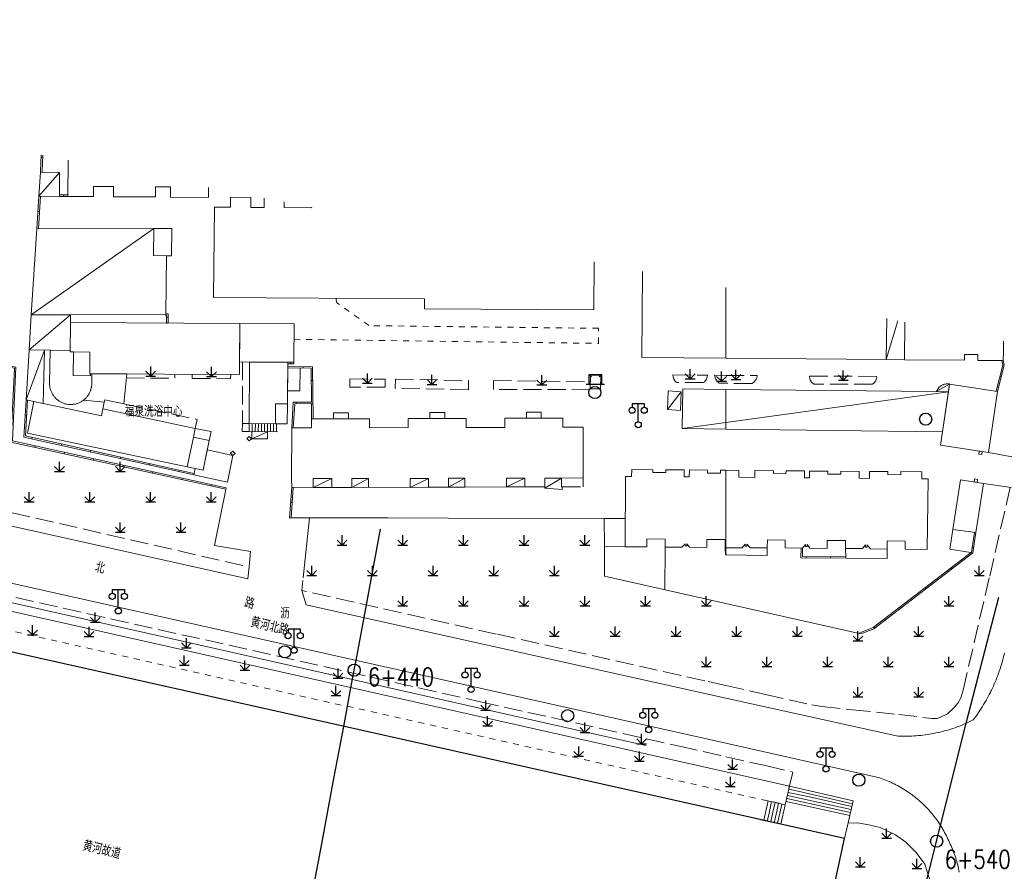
# Model space of a CAD drawing. Extents: x 39508475 to 39522402, y 3783947 to 3795549.
# Tile 128 of 256: x 39515384 to 39515546, y 3794091 to 3794232. Entities that reach past the tile are written whole.
import ezdxf
from ezdxf.enums import TextEntityAlignment as Align

# ---------------------------------------------------------------- set-up
doc = ezdxf.new("R2010")
doc.units = 0
doc.linetypes.add('X0', pattern=[4, 3, -1])
doc.linetypes.add('X6', pattern=[2, 1, -1])
doc.layers.get('0').update_dxf_attribs({"linetype": 'CONTINUOUS'})
for name, color, linetype in [('DLSS', 4, 'CONTINUOUS'), ('JCDL_DMX_F', 30, 'CONTINUOUS'), ('JCDL_JMDD_F', 231, 'CONTINUOUS'), ('JCDL_JMDX_F', 231, 'CONTINUOUS'), ('JCDL_JT_ZJ', 100, 'CONTINUOUS'), ('JCDL_JTD_F', 100, 'CONTINUOUS'), ('JMD', 6, 'CONTINUOUS'), ('SXSS', 5, 'CONTINUOUS'), ('ZBTZ', 3, 'CONTINUOUS'), ('断面线', 2, 'CONTINUOUS')]:
    doc.layers.add(name, color=color, linetype=linetype)
for name, color, linetype, lineweight in [('JCDL_JMDX', 1, 'CONTINUOUS', 0), ('JCDL_ZBX', 3, 'CONTINUOUS', 0), ('JCDL_ZBX_F', 7, 'CONTINUOUS', 0), ('TEXTL_ZJ', 7, 'CONTINUOUS', 0)]:
    doc.layers.add(name, color=color, linetype=linetype, lineweight=lineweight)
doc.styles.add('HZ', font='rs', dxfattribs={"width": 0.8, "bigfont": 'hztxt'})
doc.linetypes.add('10422', pattern='A,2,[150,AAA.SHX,S=1,R=0,X=0,Y=1],2,[177,AAA.SHX,S=1,R=0,X=0,Y=0.8],1e-09', length=4)
doc.linetypes.add('X19', pattern='A,4.5,[145,symbolx.shx,S=1,R=0,X=0,Y=1],4.5,-0.5,[146,symbolx.shx,S=1,R=0,X=0,Y=0],-0.5', length=10)
doc.linetypes.add('X35', pattern='A,2,[150,AAA.SHX,S=1,R=0,X=0,Y=1],2,[177,AAA.SHX,S=1,R=0,X=0,Y=0.8],1e-09', length=4)
doc.linetypes.add('X49', pattern='A,0,[5,symbolt.shx,S=1,R=0,X=0,Y=0],-10', length=10)
doc.linetypes.add('X67', pattern='A,1,[150,symbolx.shx,S=1,R=0,X=0,Y=1],2,[153,symbolx.shx,S=1,R=0,X=0,Y=0.8],2,[145,symbolx.shx,S=1,R=0,X=0,Y=0],0,[150,symbolx.shx,S=1,R=0,X=0,Y=1],2,[153,symbolx.shx,S=1,R=0,X=0,Y=0.8],2,[150,symbolx.shx,S=1,R=0,X=0,Y=1],0.5,-0.5,[146,symbolx.shx,S=1,R=0,X=0,Y=0],-0.5,0.5,[153,symbolx.shx,S=1,R=0,X=0,Y=0.8],1', length=12)

# ---------------------------------------------------------------- blocks, each defined once
blk = doc.blocks.new('5820000')
at = {"color": 0, "linetype": 'Continuous'}
blk.add_circle((0, 0), 1, dxfattribs=at)
blk = doc.blocks.new('9530003')
at = {"color": 0}
for p, q in [((-0.8, 0), (0.8, 0)), ((0, 0), (0, 1.6))]:
    blk.add_line(p, q, dxfattribs=at)
at = {"color": 0, "linetype": 'Continuous'}
for points in [[(0, 0), (-0.8, 0.8)], [(0, 0), (0.8, 0.8)]]:
    blk.add_lwpolyline(points, dxfattribs=at)
blk = doc.blocks.new('3552000')
at = {"color": 0}
for p, q in [((-1.5, 0), (1.5, 0)), ((-1, 1.6), (-0.65, 1.25)), ((-1, 1.6), (1, 1.6)), ((-1, 0), (-1, 1.6)), ((1, 1.6), (0.65, 1.25)), ((1, 1.6), (1, 0))]:
    blk.add_line(p, q, dxfattribs=at)
blk = doc.blocks.new('3521000')
at = {"color": 0}
for p, q in [((-1, 3.5), (1, 3.5)), ((0, 0.5), (0, 3.5))]:
    blk.add_line(p, q, dxfattribs=at)
at = {"color": 0, "linetype": 'Continuous', "flags": 128}
for points in [[(-1, 3.5), (-1, 2.9)], [(1, 3.5), (1, 2.9)]]:
    blk.add_lwpolyline(points, dxfattribs=at)
at = {"color": 0}
for centre in [(-1, 2.4), (1, 2.4), (0, 0)]:
    blk.add_circle(centre, 0.5, dxfattribs=at)

msp = doc.modelspace()

# ---------------------------------------------------------------- linework, layer by layer
at = {"layer": 'DLSS', "linetype": 'X6', "lineweight": 0}
for points in [[(39515428.84274, 3794178.92073), (39515479.005, 3794178.237), (39515478.998, 3794180.727), (39515441.21399, 3794181.165), (39515435.88687, 3794184.9492), (39515435.79267, 3794185.42193), (39515435.7944, 3794185.6833)], [(39515322.46687, 3794144.29729), (39515500, 3794104.44127)], [(39515500, 3794104.44127), (39515509.783, 3794102.245)]]:
    msp.add_lwpolyline(points, dxfattribs=at)
at = {"layer": 'DLSS', "linetype": 'Continuous', "lineweight": 20}
for points in [[(39515250, 3794177.69652), (39515421.209, 3794139.43301), (39515421.43999, 3794141.41601)], [(39515500, 3794112.36842), (39515250, 3794168.35837)], [(39515543.236, 3794160.278), (39515548.88901, 3794159.20301)], [(39515546.976, 3794154.50201), (39515542.43099, 3794155.18498)], [(39515500, 3794119.80753), (39515430.83301, 3794135.179), (39515430.131, 3794137.54501)], [(39515528.094, 3794113.564), (39515528.45673, 3794113.54625), (39515528.8197, 3794113.5342), (39515529.18281, 3794113.52743), (39515529.54597, 3794113.52593), (39515529.90912, 3794113.5297), (39515530.27218, 3794113.53875), (39515530.63507, 3794113.55308), (39515530.99771, 3794113.57267), (39515531.36003, 3794113.59752), (39515531.72195, 3794113.62764), (39515532.08339, 3794113.66301), (39515532.44428, 3794113.70363), (39515532.80455, 3794113.74948), (39515533.16411, 3794113.80056), (39515533.52289, 3794113.85686), (39515533.88081, 3794113.91836), (39515534.23781, 3794113.98506), (39515534.59379, 3794114.05693), (39515534.9487, 3794114.13397), (39515535.022, 3794114.151), (39515535.30245, 3794114.21615), (39515535.65497, 3794114.30346), (39515536.00618, 3794114.39588), (39515536.35601, 3794114.4934), (39515536.70439, 3794114.59598), (39515537.05125, 3794114.70362), (39515537.3965, 3794114.81628), (39515537.74008, 3794114.93394), (39515538.08192, 3794115.05659), (39515538.42194, 3794115.18418), (39515538.76006, 3794115.3167), (39515539.09623, 3794115.45411), (39515539.43037, 3794115.5964), (39515539.76241, 3794115.74352), (39515540.09227, 3794115.89545), (39515540.41989, 3794116.05215), (39515540.74501, 3794116.21399), (39515540.97452, 3794116.51913), (39515541.19958, 3794116.82757), (39515541.42049, 3794117.139), (39515541.63721, 3794117.45335), (39515541.8497, 3794117.77059), (39515542.05793, 3794118.09063), (39515542.26184, 3794118.41345), (39515542.46141, 3794118.73896), (39515542.65661, 3794119.06711), (39515542.84739, 3794119.39786), (39515543.03373, 3794119.73112), (39515543.21558, 3794120.06686), (39515543.39292, 3794120.405), (39515543.56571, 3794120.74548), (39515543.65699, 3794120.931), (39515543.73393, 3794121.08825), (39515543.89755, 3794121.43324), (39515544.05652, 3794121.78039), (39515544.21083, 3794122.12964), (39515544.36045, 3794122.48093), (39515544.50535, 3794122.83419), (39515544.64551, 3794123.18936), (39515544.7809, 3794123.54637), (39515544.91149, 3794123.90517), (39515545.03726, 3794124.26568), (39515545.15819, 3794124.62784), (39515545.27426, 3794124.99159), (39515545.38545, 3794125.35687), (39515545.49174, 3794125.7236), (39515545.5931, 3794126.09172), (39515545.68953, 3794126.46117), (39515545.78099, 3794126.83187), (39515545.86748, 3794127.20377)], [(39515528.094, 3794113.564), (39515500, 3794119.80753)], [(39515524.86799, 3794106.79899), (39515500, 3794112.36842)], [(39515538.44205, 3794091.10982), (39515538.38451, 3794091.4091), (39515538.3222, 3794091.70743), (39515538.25516, 3794092.00474), (39515538.18339, 3794092.30093), (39515538.10691, 3794092.59595), (39515538.02574, 3794092.88971), (39515537.93991, 3794093.18214), (39515537.84942, 3794093.47316), (39515537.75432, 3794093.76271), (39515537.65461, 3794094.0507), (39515537.55033, 3794094.33708), (39515537.4415, 3794094.62175), (39515537.32815, 3794094.90465), (39515537.2103, 3794095.18572), (39515537.088, 3794095.46487), (39515536.96127, 3794095.74203), (39515536.82977, 3794096.01697), (39515536.70806, 3794096.29986), (39515536.5814, 3794096.58057), (39515536.45021, 3794096.85919), (39515536.31452, 3794097.13565), (39515536.17436, 3794097.40987), (39515536.02978, 3794097.68178), (39515535.88081, 3794097.95132), (39515535.72749, 3794098.2184), (39515535.56986, 3794098.48296), (39515535.40797, 3794098.74494), (39515535.24184, 3794099.00425), (39515535.07154, 3794099.26084), (39515534.8971, 3794099.51464), (39515534.71857, 3794099.76557), (39515534.53599, 3794100.01358), (39515534.34942, 3794100.25859), (39515534.1589, 3794100.50055), (39515533.96449, 3794100.73939), (39515533.76623, 3794100.97504), (39515533.56417, 3794101.20745), (39515533.35837, 3794101.43656), (39515533.14889, 3794101.6623), (39515532.93578, 3794101.88461), (39515532.71908, 3794102.10344), (39515532.49888, 3794102.31873), (39515532.27521, 3794102.53042), (39515532.04813, 3794102.73845), (39515531.85, 3794102.914), (39515531.81772, 3794102.94278), (39515531.58402, 3794103.14335), (39515531.34711, 3794103.3401), (39515531.10703, 3794103.53299), (39515530.86386, 3794103.72196), (39515530.61766, 3794103.90696), (39515530.36849, 3794104.08795), (39515530.11643, 3794104.26487), (39515529.86152, 3794104.43769), (39515529.60385, 3794104.60635), (39515529.34348, 3794104.77081), (39515529.08048, 3794104.93103), (39515528.81491, 3794105.08697), (39515528.54685, 3794105.23858), (39515528.27637, 3794105.38583), (39515528.00354, 3794105.52867), (39515527.72843, 3794105.66707), (39515527.45111, 3794105.80099), (39515527.17166, 3794105.9304), (39515526.89014, 3794106.05526), (39515526.60664, 3794106.17555), (39515526.32123, 3794106.29122), (39515526.03398, 3794106.40225), (39515525.74497, 3794106.50861), (39515525.45427, 3794106.61027), (39515525.16196, 3794106.70721), (39515524.86799, 3794106.79899)]]:
    msp.add_lwpolyline(points, dxfattribs=at)
at = {"layer": 'JCDL_DMX_F', "color": 3, "linetype": 'X35', "lineweight": 0}
for points in [[(39515421.43999, 3794141.41601), (39515421.69101, 3794143.938), (39515415.736, 3794144.936), (39515417.673, 3794154.46301)], [(39515431.38234, 3794149.5089), (39515430.33899, 3794139.623)], [(39515500, 3794107.64482), (39515322.985, 3794147.395)], [(39515537.363, 3794147.6), (39515536.87201, 3794144.31701), (39515540.36953, 3794143.79391)], [(39515500, 3794107.64482), (39515510.482, 3794105.291)], [(39515520.28612, 3794099.96323), (39515519.55923, 3794096.67108)]]:
    msp.add_lwpolyline(points, dxfattribs=at)
at = {"layer": 'JCDL_JMDX', "color": 6, "linetype": 'Continuous', "lineweight": 0}
for points in [[(39515387.20308, 3794209.28527), (39515387.093, 3794206.62699), (39515387.08033, 3794206.4315)], [(39515386.82434, 3794202.48219), (39515390.22425, 3794206.40824)], [(39515386.82434, 3794202.48219), (39515386.47741, 3794197.13013)], [(39515390.19504, 3794202.45835), (39515391.59499, 3794202.44801)], [(39515385.55891, 3794182.96015), (39515405.738, 3794197.151)], [(39515328.49316, 3794186.12544), (39515382.771, 3794174.14), (39515382.187, 3794161.981), (39515417.62118, 3794154.21843)], [(39515385.20739, 3794177.18749), (39515392.02159, 3794182.96798)], [(39515408.10504, 3794181.59809), (39515408.114, 3794183.10001), (39515407.71562, 3794183.10544)], [(39515526.385, 3794175.561), (39515528.29622, 3794181.97366)], [(39515384.71363, 3794168.93883), (39515387.71036, 3794177.13188)], [(39515427.83221, 3794174.87385), (39515428.79899, 3794174.864)], [(39515544.75399, 3794170.297), (39515545.849, 3794174.675), (39515545.696, 3794175.41601)], [(39515431.99699, 3794165.78795), (39515431.90001, 3794174.40301), (39515427.82783, 3794174.44451)], [(39515534.65898, 3794170.2925), (39515536.856, 3794171.55)], [(39515490.363, 3794167.37301), (39515492.626, 3794170.269)], [(39515536.66566, 3794170.27124), (39515500, 3794165.20606)], [(39515384.70431, 3794168.94081), (39515384.34701, 3794162.81399), (39515412.31299, 3794156.56899)], [(39515431.7155, 3794168.58462), (39515428.73001, 3794168.551), (39515428.464, 3794164.305)], [(39515420.32599, 3794163.723), (39515420.33343, 3794165.04343)], [(39515420.33343, 3794165.04343), (39515421.47601, 3794165.037)], [(39515421.46044, 3794163.7097), (39515421.47601, 3794165.037)], [(39515421.47601, 3794165.037), (39515426.14118, 3794164.98373)], [(39515421.96041, 3794163.70383), (39515421.97597, 3794165.03129)], [(39515422.46037, 3794163.69797), (39515422.47594, 3794165.02559)], [(39515422.96034, 3794163.69211), (39515422.97591, 3794165.01988)], [(39515423.4603, 3794163.68625), (39515423.47587, 3794165.01417)], [(39515423.96027, 3794163.68039), (39515423.97584, 3794165.00846)], [(39515424.46024, 3794163.67453), (39515424.47581, 3794165.00275)], [(39515424.9602, 3794163.66866), (39515424.97578, 3794164.99704)], [(39515425.46017, 3794163.6628), (39515425.47574, 3794164.99133)], [(39515425.96013, 3794163.65694), (39515425.97571, 3794164.98562)], [(39515500, 3794165.20606), (39515492.79699, 3794164.211)], [(39515421.46044, 3794163.7097), (39515420.32599, 3794163.723)], [(39515421.46044, 3794163.7097), (39515426.12599, 3794163.65499)], [(39515421.87401, 3794162.52), (39515424.48939, 3794163.67418)], [(39515432.02499, 3794154.518), (39515435.05663, 3794155.97142)], [(39515438.362, 3794154.495), (39515441.09361, 3794155.98549)], [(39515447.964, 3794154.52599), (39515450.98259, 3794156.00855)], [(39515454.28, 3794154.54), (39515456.98854, 3794156.02254)], [(39515463.86301, 3794154.59), (39515466.88859, 3794156.04562)], [(39515470.17, 3794154.396), (39515472.90964, 3794156.05964)], [(39515428.46101, 3794154.529), (39515428.122, 3794149.51501)], [(39515522.206, 3794130.372), (39515524.3621, 3794131.23123), (39515540.697, 3794143.722), (39515541.17701, 3794147.06999)], [(39515512.369, 3794144.51472), (39515512.35787, 3794142.90298), (39515519.73899, 3794142.852)], [(39515510.3655, 3794104.78334), (39515512.11602, 3794104.40304)], [(39515510.482, 3794105.291), (39515520.935, 3794102.90201)], [(39515510.016, 3794103.26033), (39515517.01808, 3794101.73915)], [(39515510.1325, 3794103.768), (39515515.38406, 3794102.62712)], [(39515510.249, 3794104.27567), (39515513.75004, 3794103.51508)], [(39515512.11602, 3794104.40304), (39515520.82685, 3794102.41221)], [(39515513.75004, 3794103.51508), (39515520.71871, 3794101.92241)], [(39515506.97146, 3794102.87619), (39515506.36967, 3794100.18756)], [(39515507.53377, 3794102.74995), (39515507.05234, 3794100.59905)], [(39515508.09608, 3794102.62371), (39515507.735, 3794101.01054)], [(39515508.65839, 3794102.49747), (39515508.41767, 3794101.42202)], [(39515509.10033, 3794101.83351), (39515508.49894, 3794099.14668)], [(39515509.783, 3794102.245), (39515509.06133, 3794099.0208)], [(39515509.22069, 3794102.37124), (39515509.10033, 3794101.83351)], [(39515509.8995, 3794102.75267), (39515518.6521, 3794100.85119)], [(39515515.38406, 3794102.62712), (39515520.61056, 3794101.43262)], [(39515517.01808, 3794101.73915), (39515520.50241, 3794100.94282)], [(39515506.36967, 3794100.18756), (39515506.24939, 3794099.65019)], [(39515507.05234, 3794100.59905), (39515506.81178, 3794099.52431)], [(39515507.735, 3794101.01054), (39515507.37417, 3794099.39844)], [(39515508.41767, 3794101.42202), (39515507.93655, 3794099.27256)], [(39515518.6521, 3794100.85119), (39515520.39427, 3794100.45302)]]:
    msp.add_lwpolyline(points, dxfattribs=at)
at = {"layer": 'JCDL_JMDX', "color": 6, "linetype": 'X0', "lineweight": 0}
for points in [[(39515420.37252, 3794175.1758), (39515420.33343, 3794165.04343), (39515421.47601, 3794165.037)], [(39515397.366, 3794167.482), (39515397.5948, 3794168.57061)], [(39515400.83311, 3794168.26589), (39515412.899, 3794165.73001), (39515412.581, 3794164.23999)], [(39515437.80481, 3794165.80983), (39515437.80101, 3794166.82), (39515435.364, 3794166.805), (39515435.36779, 3794165.80066)], [(39515453.66859, 3794165.85919), (39515453.67201, 3794166.84401), (39515451.21574, 3794166.85494), (39515451.19959, 3794165.86773)], [(39515467.12836, 3794165.9185), (39515467.12599, 3794166.89999), (39515469.566, 3794166.908), (39515469.56837, 3794165.92438)], [(39515412.581, 3794164.23999), (39515415.18, 3794163.752), (39515414.86599, 3794162.243)], [(39515473.01799, 3794154.61852), (39515476.46, 3794154.60301), (39515476.492, 3794156.06799)]]:
    msp.add_lwpolyline(points, dxfattribs=at)
at = {"layer": 'JCDL_JMDX', "color": 6, "linetype": 'X19', "lineweight": 0}
for points in [[(39515428.122, 3794149.51501), (39515432.71231, 3794149.50642), (39515444.36439, 3794149.48461), (39515454.26624, 3794149.46607), (39515479.952, 3794149.41801)], [(39515479.96864, 3794144.76782), (39515479.98601, 3794139.918), (39515500, 3794135.39281)], [(39515489.93557, 3794137.66839), (39515489.993, 3794144.68499)], [(39515500, 3794135.39281), (39515522.206, 3794130.372)]]:
    msp.add_lwpolyline(points, dxfattribs=at)
at = {"layer": 'JCDL_JMDX', "color": 6, "linetype": 'X67', "lineweight": 0}
for points in [[(39515330.075, 3794139.08299), (39515500, 3794101.04898)], [(39515500, 3794101.04898), (39515519.55923, 3794096.67108)], [(39515519.55923, 3794096.67108), (39515517.42299, 3794086.996), (39515525.11501, 3794085.31501), (39515523.62699, 3794078.66101), (39515531.47201, 3794076.80501)]]:
    msp.add_lwpolyline(points, dxfattribs=at)
at = {"layer": 'JCDL_JMDX_F', "linetype": 'Continuous', "lineweight": 0}
for points in [[(39515387.18833, 3794208.92912), (39515387.43812, 3794208.91877)], [(39515387.4513, 3794209.23722), (39515387.34267, 3794206.61373), (39515387.33074, 3794206.42965)], [(39515387.07475, 3794202.48042), (39515386.72689, 3794197.11396)], [(39515390.19689, 3794202.70835), (39515391.59684, 3794202.698)], [(39515390.89502, 3794202.45318), (39515390.89686, 3794202.70317)], [(39515386.66262, 3794199.98743), (39515386.9121, 3794199.97126)], [(39515328.49316, 3794186.12544), (39515328.54707, 3794186.36955), (39515383.03083, 3794174.33865), (39515382.44685, 3794162.18), (39515417.67468, 3794154.46264)], [(39515407.71562, 3794183.10544), (39515407.71221, 3794182.85546), (39515407.86252, 3794182.85341), (39515407.85505, 3794181.59958), (39515408.10504, 3794181.59809)], [(39515408.11071, 3794182.54826), (39515407.86071, 3794182.54975)], [(39515427.83221, 3794174.87385), (39515427.83476, 3794175.12384), (39515428.80154, 3794175.11398), (39515428.79899, 3794174.864)], [(39515428.3156, 3794174.86893), (39515428.31815, 3794175.11891)], [(39515544.51147, 3794170.35766), (39515545.59263, 3794174.68031), (39515545.44034, 3794175.41784)], [(39515431.71549, 3794168.58462), (39515431.65278, 3794174.15551), (39515427.82528, 3794174.19452)], [(39515430.3277, 3794174.41903), (39515430.32515, 3794174.16904)], [(39515479.348, 3794170.75399), (39515479.38399, 3794172.99602), (39515477.66572, 3794173.02361), (39515477.62972, 3794170.7816), (39515479.348, 3794170.75399)], [(39515431.92558, 3794172.13154), (39515431.6756, 3794172.12873)], [(39515545.3606, 3794172.72229), (39515545.11807, 3794172.78295)], [(39515384.95167, 3794168.88823), (39515384.60896, 3794163.01165), (39515412.36446, 3794156.81366)], [(39515431.71831, 3794168.33464), (39515428.965, 3794168.30363), (39515428.71453, 3794164.30576)], [(39515429.21565, 3794168.55647), (39515429.21847, 3794168.30649)], [(39515431.74701, 3794165.78502), (39515431.71831, 3794168.33464)], [(39515431.96885, 3794168.28779), (39515431.71887, 3794168.28497)], [(39515384.55876, 3794166.44505), (39515384.80834, 3794166.43049)], [(39515385.64319, 3794162.52455), (39515385.69767, 3794162.76854)], [(39515390.48917, 3794161.44241), (39515390.54365, 3794161.6864)], [(39515421.096, 3794162.549), (39515421.46601, 3794162.17598), (39515421.845, 3794162.53699), (39515421.46752, 3794162.91752), (39515421.096, 3794162.549)], [(39515386.15747, 3794161.11119), (39515386.21097, 3794161.3554)], [(39515390.99441, 3794160.05156), (39515391.04791, 3794160.29577)], [(39515395.33515, 3794160.36026), (39515395.38963, 3794160.60425)], [(39515418.383, 3794160.161), (39515418.77601, 3794160.51301), (39515419.14215, 3794160.1042), (39515418.779, 3794159.779), (39515418.383, 3794160.161)], [(39515542.149, 3794159.936), (39515542.22356, 3794160.43061), (39515541.72915, 3794160.50514), (39515541.65458, 3794160.01053), (39515542.149, 3794159.936)], [(39515395.83134, 3794158.99193), (39515395.88484, 3794159.23614)], [(39515400.18113, 3794159.27812), (39515400.23561, 3794159.52211)], [(39515405.02711, 3794158.19598), (39515405.08159, 3794158.43997)], [(39515400.66828, 3794157.93231), (39515400.72178, 3794158.17651)], [(39515405.50522, 3794156.87268), (39515405.55872, 3794157.11689)], [(39515409.87309, 3794157.11384), (39515409.92757, 3794157.35783)], [(39515410.34216, 3794155.81305), (39515410.39566, 3794156.05726)], [(39515541.3689, 3794155.34362), (39515541.44199, 3794155.83299), (39515540.94748, 3794155.90684), (39515540.87439, 3794155.41747), (39515541.3689, 3794155.34362)], [(39515415.1791, 3794154.75342), (39515415.2326, 3794154.99763)], [(39515417.62118, 3794154.21843), (39515417.673, 3794154.46301)], [(39515428.71152, 3794154.52823), (39515428.37143, 3794149.49814)], [(39515428.29236, 3794152.03469), (39515428.54179, 3794152.01783)], [(39515521.77514, 3794130.46942), (39515524.23758, 3794131.45073), (39515540.46402, 3794143.85856), (39515540.92954, 3794147.10547)], [(39515512.619, 3794144.51299), (39515512.60959, 3794143.15125), (39515519.74072, 3794143.102)], [(39515540.82221, 3794144.5953), (39515540.57474, 3794144.63078)], [(39515513.24607, 3794142.89685), (39515513.2478, 3794143.14684)], [(39515517.23905, 3794142.86927), (39515517.24078, 3794143.11926)], [(39515537.17444, 3794141.02841), (39515537.02258, 3794141.227)], [(39515532.95106, 3794137.79893), (39515532.7992, 3794137.99752)], [(39515528.72767, 3794134.56945), (39515528.57581, 3794134.76804)], [(39515524.50429, 3794131.33996), (39515524.35243, 3794131.53856)], [(39515509.783, 3794102.245), (39515510.482, 3794105.291)], [(39515510.482, 3794105.291), (39515520.935, 3794102.90201)], [(39515506.40915, 3794103.00243), (39515509.783, 3794102.245)], [(39515509.783, 3794102.245), (39515509.06133, 3794099.0208)], [(39515520.28612, 3794099.96323), (39515520.935, 3794102.90201)], [(39515505.68701, 3794099.77607), (39515509.06133, 3794099.0208)]]:
    msp.add_lwpolyline(points, dxfattribs=at)
at = {"layer": 'JCDL_ZBX', "color": 114, "linetype": 'X49', "lineweight": 0, "true_color": 0x009944}
msp.add_lwpolyline([(39515323.28702, 3794148.89247), (39515349.18897, 3794142.96005), (39515407.09018, 3794129.93961), (39515445.99621, 3794121.18063), (39515475.2799, 3794114.58498), (39515486.80368, 3794112.00398)], dxfattribs=at)
at = {"layer": 'JCDL_ZBX_F', "color": 114, "linetype": 'X0', "lineweight": 0, "true_color": 0x009944}
for points in [[(39515401.21909, 3794172.54064), (39515409.211, 3794172.493), (39515409.21403, 3794173.00094)], [(39515412.07007, 3794173.14943), (39515412.066, 3794172.467), (39515418.38332, 3794172.41234), (39515418.42718, 3794173.11153)], [(39515491.25498, 3794173.04291), (39515496.95, 3794173.006), (39515496.922, 3794172.73822), (39515496.87789, 3794172.56409), (39515496.80432, 3794172.37522), (39515496.68415, 3794172.16036), (39515496.44836, 3794171.90448), (39515496.25163, 3794171.77206), (39515492.08625, 3794171.78012), (39515491.90093, 3794171.81234), (39515491.78208, 3794171.86792), (39515491.6051, 3794172.04672), (39515491.51012, 3794172.17853), (39515491.37136, 3794172.47166), (39515491.25498, 3794173.04291)], [(39515500, 3794172.97205), (39515498.133, 3794172.98801), (39515498.16985, 3794172.79797), (39515498.22542, 3794172.61252), (39515498.34195, 3794172.34668), (39515498.44067, 3794172.18014), (39515498.51538, 3794172.07556), (39515498.903, 3794171.68901), (39515500, 3794171.67299)], [(39515500, 3794172.97205), (39515504.72706, 3794172.93167), (39515505.15486, 3794172.93378), (39515505.14429, 3794172.85911), (39515505.08651, 3794172.6351), (39515504.97187, 3794172.35648), (39515504.86265, 3794172.16745), (39515504.71417, 3794171.96838), (39515504.34616, 3794171.63206), (39515504.31501, 3794171.61), (39515500, 3794171.67299)], [(39515513.78601, 3794172.867), (39515524.83, 3794172.81399), (39515524.83378, 3794172.58278), (39515524.77438, 3794172.2805), (39515524.68437, 3794172.06907), (39515524.36991, 3794171.68439), (39515524.14301, 3794171.533), (39515514.56201, 3794171.529), (39515514.48847, 3794171.5659), (39515514.43379, 3794171.59798), (39515514.11422, 3794171.87949), (39515514.0557, 3794171.93958), (39515513.89095, 3794172.22364), (39515513.81487, 3794172.45817), (39515513.78241, 3794172.70257), (39515513.78601, 3794172.867)], [(39515438.03799, 3794172.38), (39515443.83743, 3794172.35664), (39515443.83743, 3794171.01003), (39515438.03215, 3794171.02112), (39515438.03799, 3794172.38)], [(39515445.546, 3794172.34501), (39515457.59498, 3794172.13001), (39515457.56789, 3794170.61235), (39515445.51891, 3794170.82734), (39515445.546, 3794172.34501)], [(39515461.68112, 3794172.11839), (39515477.64784, 3794171.90961), (39515477.62812, 3794170.6816), (39515461.72821, 3794170.63104), (39515461.68112, 3794172.11839)], [(39515543.46302, 3794139.90659), (39515546.81764, 3794154.5258)], [(39515378.518, 3794151.236), (39515421.43999, 3794141.41601)], [(39515322.99739, 3794147.52402), (39515323.34949, 3794149.18762), (39515323.68558, 3794149.69949), (39515375.21605, 3794138.13124), (39515459.57931, 3794119.21181), (39515492.32952, 3794111.86251), (39515500, 3794110.13728)], [(39515500, 3794121.87879), (39515496.50296, 3794122.6464), (39515462.1524, 3794130.35785), (39515430.15845, 3794137.5212), (39515430.28871, 3794139.17463)], [(39515500, 3794121.87879), (39515506.50627, 3794120.38327), (39515514.15937, 3794118.67846), (39515515.82016, 3794118.4317), (39515520.82498, 3794117.89334), (39515528.47708, 3794117.11208), (39515533.89822, 3794116.45462), (39515534.78284, 3794116.45462), (39515535.25917, 3794116.59064), (39515536.48403, 3794117.22544), (39515537.58452, 3794118.25217), (39515538.19374, 3794118.95722), (39515538.67469, 3794119.85456), (39515539.05946, 3794121.10443), (39515543.46302, 3794139.90659)], [(39515500, 3794110.13728), (39515506.75203, 3794108.63043), (39515511.03951, 3794107.62024), (39515510.36764, 3794104.89217)], [(39515520.10495, 3794099.22561), (39515521.66847, 3794099.23291), (39515523.55858, 3794098.95018), (39515525.38439, 3794098.47468), (39515527.93617, 3794097.29524), (39515529.65151, 3794096.08731), (39515531.35386, 3794094.35985), (39515532.74433, 3794092.45054), (39515533.52337, 3794090.03584), (39515533.77395, 3794088.40054), (39515533.84765, 3794086.86836), (39515533.68551, 3794085.27726), (39515531.78947, 3794077.21816)]]:
    msp.add_lwpolyline(points, dxfattribs=at)
at = {"layer": 'JMD', "color": 6, "linetype": 'Continuous', "lineweight": 0}
for points in [[(39515414.77423, 3794203.94828), (39515414.762, 3794202.29799), (39515408.475, 3794202.33899), (39515408.48591, 3794204.02257), (39515406.02184, 3794204.03853), (39515406.011, 3794202.364), (39515399.11, 3794202.41399), (39515399.12081, 3794204.08321), (39515395.83182, 3794204.10451), (39515395.821, 3794202.434), (39515391.59499, 3794202.44801), (39515391.63921, 3794208.42656)], [(39515390.22425, 3794206.40824), (39515390.19504, 3794202.45836), (39515386.82434, 3794202.48219), (39515387.08033, 3794206.4315), (39515390.22425, 3794206.40824)], [(39515478.28377, 3794191.65465), (39515478.239, 3794183.744), (39515450.32799, 3794183.93001), (39515450.336, 3794185.587), (39515415.604, 3794185.817), (39515415.761, 3794200.693), (39515418.39095, 3794200.67379), (39515418.40301, 3794202.32399), (39515421.725, 3794202.29999), (39515421.71295, 3794200.64952), (39515423.9059, 3794200.63351), (39515423.91718, 3794202.17846)], [(39515427.20662, 3794201.54172), (39515427.19982, 3794200.60945), (39515431.7518, 3794200.5762), (39515431.75242, 3794200.66179)], [(39515407.8466, 3794192.6934), (39515407.714, 3794182.987), (39515392.02159, 3794182.96798), (39515385.55891, 3794182.96015), (39515386.47741, 3794197.13013), (39515405.738, 3794197.151), (39515405.67748, 3794192.72303), (39515407.8466, 3794192.6934)], [(39515408.742, 3794197.14699), (39515408.681, 3794192.682), (39515407.8466, 3794192.6934), (39515405.67748, 3794192.72303), (39515405.738, 3794197.151), (39515408.742, 3794197.14699)], [(39515500, 3794187.451), (39515500, 3794175.80502), (39515486.163, 3794175.933), (39515486.2587, 3794190.11093)], [(39515526.48522, 3794182.32422), (39515526.385, 3794175.561), (39515500, 3794175.80502), (39515500, 3794187.451)], [(39515392.01213, 3794181.69401), (39515391.97782, 3794177.08431), (39515388.695, 3794177.11), (39515385.20739, 3794177.18749), (39515385.55891, 3794182.96015), (39515392.02159, 3794182.96798), (39515392.01213, 3794181.69401)], [(39515419.90809, 3794181.51084), (39515419.858, 3794173.103), (39515395.198, 3794173.25), (39515395.21929, 3794176.82066), (39515391.976, 3794176.83999), (39515392.01213, 3794181.69401), (39515419.90809, 3794181.51084)], [(39515428.87401, 3794181.45299), (39515428.796, 3794175.13401), (39515427.835, 3794175.147), (39515421.5151, 3794175.17139), (39515419.87036, 3794175.17774), (39515419.90809, 3794181.51084), (39515428.87401, 3794181.45299)], [(39515529.46144, 3794181.74811), (39515529.404, 3794175.551), (39515526.385, 3794175.561), (39515526.48522, 3794182.32422)], [(39515545.71866, 3794178.60117), (39515545.70201, 3794176.79499), (39515545.696, 3794175.41601), (39515541.506, 3794175.44601), (39515541.51299, 3794176.42222), (39515539.308, 3794176.438), (39515539.291, 3794175.467), (39515529.404, 3794175.551), (39515529.46144, 3794181.74811)], [(39515387.71036, 3794177.13188), (39515387.5151, 3794168.34332), (39515385.983, 3794168.669), (39515384.71363, 3794168.93883), (39515385.20739, 3794177.18749), (39515387.71036, 3794177.13188)], [(39515395.52352, 3794173.24806), (39515395.512, 3794171.316), (39515395.49742, 3794171.18688), (39515395.48236, 3794171.08901), (39515395.47762, 3794171.05838), (39515395.45884, 3794170.96066), (39515395.45298, 3794170.93049), (39515395.43059, 3794170.83361), (39515395.42356, 3794170.8036), (39515395.39763, 3794170.70781), (39515395.38941, 3794170.67788), (39515395.36001, 3794170.58338), (39515395.35057, 3794170.55352), (39515395.31778, 3794170.46048), (39515395.3071, 3794170.43067), (39515395.271, 3794170.33926), (39515395.25904, 3794170.30952), (39515395.21973, 3794170.21989), (39515395.20636, 3794170.18998), (39515395.1704, 3794170.1154), (39515395.14945, 3794170.07297), (39515395.10402, 3794169.98734), (39515395.08807, 3794169.9579), (39515395.03974, 3794169.87449), (39515395.02239, 3794169.84519), (39515394.9713, 3794169.76412), (39515394.95251, 3794169.73498), (39515394.89879, 3794169.65639), (39515394.87852, 3794169.62743), (39515394.82232, 3794169.55144), (39515394.80051, 3794169.5227), (39515394.74199, 3794169.44943), (39515394.7186, 3794169.42092), (39515394.65791, 3794169.3505), (39515394.63287, 3794169.32225), (39515394.5702, 3794169.25477), (39515394.54346, 3794169.22682), (39515394.47898, 3794169.16238), (39515394.45046, 3794169.13477), (39515394.38437, 3794169.07347), (39515394.35401, 3794169.04622), (39515394.28652, 3794168.98815), (39515394.25625, 3794168.963), (39515394.16802, 3794168.89306), (39515394.11682, 3794168.85373), (39515394.00876, 3794168.77708), (39515393.89786, 3794168.70459), (39515393.78429, 3794168.63639), (39515393.66819, 3794168.57256), (39515393.54975, 3794168.51319), (39515393.42914, 3794168.45839), (39515393.30652, 3794168.40821), (39515393.18208, 3794168.36275), (39515393.056, 3794168.32205), (39515392.92847, 3794168.28619), (39515392.79965, 3794168.25521), (39515392.66976, 3794168.22916), (39515392.53896, 3794168.20808), (39515392.40746, 3794168.192), (39515392.27544, 3794168.18093), (39515392.14309, 3794168.1749), (39515392.01061, 3794168.17392), (39515391.972, 3794168.17501), (39515391.87819, 3794168.17799), (39515391.74602, 3794168.18709), (39515391.61429, 3794168.20123), (39515391.48319, 3794168.22037), (39515391.35293, 3794168.24449), (39515391.22367, 3794168.27355), (39515391.09561, 3794168.30752), (39515390.96894, 3794168.34634), (39515390.84385, 3794168.38995), (39515390.7205, 3794168.4383), (39515390.59908, 3794168.49132), (39515390.47978, 3794168.54891), (39515390.36275, 3794168.61102), (39515390.24817, 3794168.67753), (39515390.13621, 3794168.74836), (39515390.02703, 3794168.8234), (39515389.92079, 3794168.90255), (39515389.81764, 3794168.98569), (39515389.71773, 3794169.07269), (39515389.6212, 3794169.16344), (39515389.52821, 3794169.2578), (39515389.43887, 3794169.35563), (39515389.35333, 3794169.4568), (39515389.2717, 3794169.56115), (39515389.19411, 3794169.66853), (39515389.12066, 3794169.77879), (39515389.05146, 3794169.89177), (39515388.98662, 3794170.0073), (39515388.92623, 3794170.12522), (39515388.87037, 3794170.24535), (39515388.81913, 3794170.36753), (39515388.77258, 3794170.49156), (39515388.73078, 3794170.61728), (39515388.69381, 3794170.7445), (39515388.66171, 3794170.87304), (39515388.63453, 3794171.0027), (39515388.6123, 3794171.13331), (39515388.59507, 3794171.26467), (39515388.58285, 3794171.39659), (39515388.57567, 3794171.52888), (39515388.57395, 3794171.66134), (39515388.695, 3794177.11), (39515391.97782, 3794177.08431), (39515391.976, 3794176.83999), (39515392.49917, 3794176.83688), (39515392.476, 3794172.951), (39515395.329, 3794172.91), (39515395.33103, 3794173.24921), (39515395.52352, 3794173.24806)], [(39515395.21929, 3794176.82066), (39515395.198, 3794173.25), (39515395.33103, 3794173.24921), (39515395.329, 3794172.91), (39515392.476, 3794172.951), (39515392.49917, 3794176.83688), (39515395.21929, 3794176.82066)], [(39515427.835, 3794175.147), (39515427.765, 3794168.28), (39515425.80076, 3794168.30002), (39515425.76699, 3794164.98801), (39515421.47601, 3794165.037), (39515421.5151, 3794175.17139), (39515427.835, 3794175.147)], [(39515401.27987, 3794173.21375), (39515400.83311, 3794168.26589), (39515397.67045, 3794168.93057), (39515397.5948, 3794168.57061), (39515394.16802, 3794168.89306), (39515394.25625, 3794168.963), (39515394.28652, 3794168.98815), (39515394.35401, 3794169.04622), (39515394.38437, 3794169.07347), (39515394.45046, 3794169.13477), (39515394.47898, 3794169.16238), (39515394.54346, 3794169.22682), (39515394.5702, 3794169.25477), (39515394.63287, 3794169.32225), (39515394.65791, 3794169.3505), (39515394.7186, 3794169.42092), (39515394.74199, 3794169.44943), (39515394.80051, 3794169.5227), (39515394.82232, 3794169.55144), (39515394.87852, 3794169.62743), (39515394.89879, 3794169.65639), (39515394.95251, 3794169.73498), (39515394.9713, 3794169.76412), (39515395.02239, 3794169.84519), (39515395.03974, 3794169.87449), (39515395.08807, 3794169.9579), (39515395.10402, 3794169.98734), (39515395.14945, 3794170.07297), (39515395.1704, 3794170.1154), (39515395.20636, 3794170.18998), (39515395.21973, 3794170.21989), (39515395.25904, 3794170.30952), (39515395.271, 3794170.33926), (39515395.3071, 3794170.43067), (39515395.31778, 3794170.46048), (39515395.35057, 3794170.55352), (39515395.36001, 3794170.58338), (39515395.38941, 3794170.67788), (39515395.39763, 3794170.70781), (39515395.42356, 3794170.8036), (39515395.43059, 3794170.83361), (39515395.45298, 3794170.93049), (39515395.45884, 3794170.96066), (39515395.47762, 3794171.05838), (39515395.48236, 3794171.08901), (39515395.49742, 3794171.18688), (39515395.512, 3794171.316), (39515395.52352, 3794173.24806), (39515401.27987, 3794173.21375)], [(39515429.84732, 3794174.17391), (39515429.809, 3794170.415), (39515427.78697, 3794170.43561), (39515427.82529, 3794174.19452), (39515429.84732, 3794174.17391)], [(39515536.856, 3794171.55), (39515536.66566, 3794170.27124), (39515534.65898, 3794170.2925), (39515534.69637, 3794170.38281), (39515534.73845, 3794170.47104), (39515534.78475, 3794170.55712), (39515534.83518, 3794170.64086), (39515534.8896, 3794170.72206), (39515534.94789, 3794170.80053), (39515535.00992, 3794170.87608), (39515535.07553, 3794170.94853), (39515535.14457, 3794171.01772), (39515535.21689, 3794171.08349), (39515535.29231, 3794171.14567), (39515535.37066, 3794171.20413), (39515535.45174, 3794171.25872), (39515535.53537, 3794171.30932), (39515535.62136, 3794171.3558), (39515535.7095, 3794171.39807), (39515535.79958, 3794171.43602), (39515535.851, 3794171.45499), (39515535.8914, 3794171.46955), (39515535.98473, 3794171.4986), (39515536.07936, 3794171.52309), (39515536.17507, 3794171.54297), (39515536.27163, 3794171.55818), (39515536.36881, 3794171.56871), (39515536.46639, 3794171.5745), (39515536.56413, 3794171.57557), (39515536.66181, 3794171.5719), (39515536.7592, 3794171.5635), (39515536.856, 3794171.55)], [(39515536.856, 3794171.55), (39515544.75399, 3794170.297), (39515543.23597, 3794160.278), (39515535.355, 3794161.46599), (39515536.856, 3794171.55)], [(39515492.626, 3794170.269), (39515492.51299, 3794167.191), (39515490.363, 3794167.37301), (39515490.476, 3794170.451), (39515492.626, 3794170.269)], [(39515500, 3794170.65971), (39515500, 3794164.11659), (39515492.79699, 3794164.211), (39515492.894, 3794170.735), (39515500, 3794170.65971)], [(39515536.66566, 3794170.27124), (39515535.67993, 3794163.64894), (39515500, 3794164.11659), (39515500, 3794170.65971), (39515534.65898, 3794170.2925), (39515536.66566, 3794170.27124)], [(39515412.581, 3794164.23999), (39515412.27161, 3794162.77166), (39515411.24266, 3794157.88832), (39515384.918, 3794163.426), (39515385.983, 3794168.669), (39515397.118, 3794166.30201), (39515397.366, 3794167.482), (39515412.581, 3794164.23999)], [(39515427.765, 3794168.28), (39515427.72256, 3794164.96567), (39515425.76699, 3794164.98801), (39515425.80076, 3794168.30002), (39515427.765, 3794168.28)], [(39515476.46599, 3794164.452), (39515476.492, 3794156.06799), (39515470.1516, 3794156.05322), (39515470.155, 3794154.592), (39515466.892, 3794154.58601), (39515466.88859, 3794156.04562), (39515463.85962, 3794156.03856), (39515463.86301, 3794154.59), (39515456.992, 3794154.537), (39515456.98854, 3794156.02254), (39515454.27656, 3794156.01622), (39515454.28, 3794154.54), (39515450.98601, 3794154.542), (39515450.98259, 3794156.00855), (39515447.96055, 3794156.0015), (39515447.964, 3794154.52599), (39515441.097, 3794154.533), (39515441.09361, 3794155.98549), (39515438.35854, 3794155.97912), (39515438.362, 3794154.495), (39515435.06, 3794154.525), (39515435.05663, 3794155.97142), (39515432.02162, 3794155.96435), (39515432.02499, 3794154.518), (39515428.46101, 3794154.529), (39515428.438, 3794155.95599), (39515428.464, 3794164.305), (39515431.75151, 3794164.31507), (39515431.74701, 3794165.787), (39515441.29599, 3794165.823), (39515441.30053, 3794164.34431), (39515447.65664, 3794164.36377), (39515447.652, 3794165.88), (39515457.193, 3794165.847), (39515457.19745, 3794164.393), (39515463.59759, 3794164.41259), (39515463.593, 3794165.91), (39515473.15199, 3794165.933), (39515473.15657, 3794164.44187), (39515476.46599, 3794164.452)], [(39515424.48939, 3794163.67418), (39515424.47601, 3794162.53201), (39515421.87401, 3794162.52), (39515421.88789, 3794163.70469), (39515424.48939, 3794163.67418)], [(39515414.86599, 3794162.243), (39515413.892, 3794157.331), (39515411.24266, 3794157.88832), (39515412.27162, 3794162.77166), (39515414.86599, 3794162.243)], [(39515418.779, 3794159.779), (39515417.907, 3794155.376), (39515412.31299, 3794156.56899), (39515412.53341, 3794157.61679), (39515413.892, 3794157.331), (39515414.5624, 3794160.71191), (39515418.779, 3794159.779)], [(39515487.98138, 3794156.96608), (39515490.11122, 3794156.94688), (39515490.11501, 3794157.41801), (39515493.103, 3794157.41199), (39515493.09372, 3794156.25296), (39515493.96283, 3794156.24601), (39515493.972, 3794157.391), (39515496.989, 3794157.361), (39515496.98518, 3794156.8849), (39515499.0882, 3794156.86595), (39515499.092, 3794157.34099), (39515500, 3794157.33087), (39515500, 3794144.58585), (39515499.87201, 3794144.58601), (39515499.88296, 3794145.92612), (39515496.86174, 3794145.95082), (39515496.851, 3794144.63799), (39515494.00285, 3794144.64952), (39515493.53786, 3794145.24446), (39515493.535, 3794144.895), (39515493.267, 3794144.91299), (39515493.26972, 3794145.24599), (39515492.735, 3794144.696), (39515489.993, 3794144.68499), (39515490.00381, 3794146.0069), (39515486.96585, 3794146.03175), (39515486.955, 3794144.705), (39515483.385, 3794144.74099), (39515483.47601, 3794156.33001), (39515484.46587, 3794156.32207), (39515484.475, 3794157.462), (39515487.985, 3794157.41801), (39515487.98138, 3794156.96608)], [(39515502.13198, 3794156.18057), (39515504.76597, 3794156.15947), (39515504.77501, 3794157.286), (39515507.83052, 3794157.26232), (39515507.8267, 3794156.78715), (39515509.89328, 3794156.76852), (39515509.897, 3794157.233), (39515512.949, 3794157.224), (39515512.93996, 3794156.09401), (39515513.74397, 3794156.08757), (39515513.753, 3794157.21601), (39515516.806, 3794157.178), (39515516.80223, 3794156.70623), (39515518.90806, 3794156.68724), (39515518.912, 3794157.178), (39515521.961, 3794157.14099), (39515521.95204, 3794156.02182), (39515523.65595, 3794156.00818), (39515523.665, 3794157.138), (39515526.68701, 3794157.11099), (39515526.68304, 3794156.61714), (39515528.78886, 3794156.59815), (39515528.793, 3794157.11501), (39515532.29101, 3794157.08299), (39515532.28183, 3794155.93909), (39515533.292, 3794155.931), (39515533.15801, 3794144.303), (39515529.53899, 3794144.333), (39515529.55004, 3794145.6835), (39515526.57513, 3794145.70782), (39515526.564, 3794144.34701), (39515523.82356, 3794144.38561), (39515523.26084, 3794145.03369), (39515523.258, 3794144.686), (39515522.978, 3794144.686), (39515522.98086, 3794145.03598), (39515522.48701, 3794144.434), (39515519.69101, 3794144.44601), (39515519.70178, 3794145.76403), (39515516.67013, 3794145.78883), (39515516.65901, 3794144.428), (39515513.84601, 3794144.506), (39515513.36593, 3794145.13153), (39515513.363, 3794144.774), (39515513.08701, 3794144.768), (39515513.09, 3794145.13378), (39515512.619, 3794144.51299), (39515509.76699, 3794144.54), (39515509.77768, 3794145.8452), (39515506.82193, 3794145.86937), (39515506.811, 3794144.534), (39515503.966, 3794144.581), (39515503.45995, 3794145.1883), (39515503.45699, 3794144.828), (39515503.19, 3794144.82901), (39515503.19295, 3794145.18981), (39515502.67199, 3794144.58257), (39515500, 3794144.58585), (39515500, 3794157.33087), (39515502.14099, 3794157.307), (39515502.13198, 3794156.18057)], [(39515435.05663, 3794155.97142), (39515435.06, 3794154.525), (39515432.02499, 3794154.518), (39515432.02162, 3794155.96435), (39515435.05663, 3794155.97142)], [(39515441.09361, 3794155.98549), (39515441.097, 3794154.533), (39515438.362, 3794154.495), (39515438.35854, 3794155.97912), (39515441.09361, 3794155.98549)], [(39515450.98259, 3794156.00855), (39515450.98601, 3794154.542), (39515447.964, 3794154.52599), (39515447.96055, 3794156.0015), (39515450.98259, 3794156.00855)], [(39515456.98854, 3794156.02254), (39515456.992, 3794154.537), (39515454.28, 3794154.54), (39515454.27656, 3794156.01622), (39515456.98854, 3794156.02254)], [(39515466.88859, 3794156.04562), (39515466.892, 3794154.58601), (39515463.86301, 3794154.59), (39515463.85962, 3794156.03856), (39515466.88859, 3794156.04562)], [(39515472.90964, 3794156.05964), (39515472.91299, 3794154.619), (39515473.01799, 3794154.61852), (39515473.01601, 3794154.179), (39515470.17, 3794154.396), (39515470.155, 3794154.592), (39515470.1516, 3794156.05322), (39515472.90964, 3794156.05964)], [(39515538.628, 3794155.753), (39515542.43099, 3794155.18498), (39515541.17701, 3794147.06999), (39515537.363, 3794147.6), (39515538.628, 3794155.753)], [(39515483.42151, 3794149.39075), (39515483.385, 3794144.74099), (39515479.96864, 3794144.76782), (39515479.952, 3794149.41801), (39515483.42151, 3794149.39075)], [(39515500, 3794144.58585), (39515500, 3794143.41285), (39515499.94, 3794143.41399), (39515499.87201, 3794144.58601), (39515500, 3794144.58585)], [(39515506.811, 3794144.534), (39515506.792, 3794143.28299), (39515500, 3794143.41285), (39515500, 3794144.58585), (39515502.67199, 3794144.58257), (39515503.19295, 3794145.18981), (39515503.19, 3794144.82901), (39515503.45699, 3794144.828), (39515503.45995, 3794145.1883), (39515503.966, 3794144.581), (39515506.811, 3794144.534)], [(39515526.544, 3794142.805), (39515519.73899, 3794142.852), (39515519.69101, 3794144.44601), (39515522.48701, 3794144.434), (39515522.98086, 3794145.03598), (39515522.978, 3794144.686), (39515523.258, 3794144.686), (39515523.26084, 3794145.03369), (39515523.82356, 3794144.38561), (39515526.564, 3794144.34701), (39515526.544, 3794142.805)]]:
    msp.add_lwpolyline(points, dxfattribs=at)
at = {"layer": 'SXSS', "linetype": '10422', "flags": 128}
msp.add_lwpolyline([(39515531.47201, 3794076.80501), (39515523.62699, 3794078.66101), (39515525.11501, 3794085.31501), (39515517.42299, 3794086.996), (39515519.55923, 3794096.67108), (39515509.06133, 3794099.0208), (39515500, 3794101.04898), (39515330.075, 3794139.08299), (39515329.70374, 3794139.09296), (39515328.59438, 3794139.00132), (39515327.33925, 3794138.66991), (39515326.67268, 3794138.32346), (39515325.65701, 3794137.81936), (39515324.60766, 3794137.38977), (39515323.80181, 3794137.11783), (39515322.98244, 3794136.88985), (39515322.15195, 3794136.7065), (39515321.31275, 3794136.56833), (39515320.18454, 3794136.45504), (39515319.61811, 3794136.42897), (39515317.63593, 3794136.49868), (39515316.51226, 3794136.65053), (39515315.40245, 3794136.88296), (39515314.31228, 3794137.19475), (39515312.21338, 3794138.04957), (39515310.25916, 3794139.19721), (39515308.6999, 3794140.42302), (39515307.4952, 3794141.623), (39515306.10401, 3794143.41199), (39515304.19756, 3794144.65845), (39515303.48499, 3794144.929), (39515250, 3794156.98232), (39515158.66318, 3794177.56589), (39515131.988, 3794183.472), (39515125.01042, 3794185.12947), (39515123.46805, 3794185.01343), (39515122.02976, 3794184.4445), (39515120.40399, 3794183.63412), (39515118.57471, 3794182.99252), (39515116.12973, 3794182.51421), (39515113.6396, 3794182.43692), (39515110.36209, 3794182.95966), (39515106.31048, 3794184.72261), (39515104.306, 3794186.202), (39515100.53401, 3794189.897), (39515098.96879, 3794190.88494), (39515000, 3794213.18492), (39514948.58364, 3794224.7336), (39514926.73913, 3794229.64012), (39514918.16466, 3794231.5268), (39514915.38821, 3794231.57003), (39514910.544, 3794230.669), (39514894.52681, 3794219.02936)], dxfattribs=at)
at = {"layer": '断面线', "color": 1, "flags": 128}
for points in [[(39515415.37477, 3793999.29618), (39515418.3472, 3794015.19594), (39515419.81876, 3794023.06749), (39515420.53738, 3794026.91143), (39515420.67172, 3794027.63003), (39515422.43998, 3794037.08863), (39515424.22098, 3794046.61537), (39515426.12971, 3794056.82531), (39515427.99248, 3794066.78946), (39515429.8075, 3794076.49814), (39515431.57401, 3794085.94734), (39515433.4134, 3794095.7864), (39515435.42321, 3794106.53707), (39515437.03206, 3794115.14299), (39515438.22371, 3794121.5172), (39515438.76516, 3794124.41347), (39515439.06465, 3794126.01549), (39515440.38106, 3794133.05707), (39515443.1034, 3794147.61909)], [(39515504.62944, 3793978.12704), (39515504.62944, 3793978.12704), (39515510.16895, 3793999.90634), (39515516.68611, 3794025.46248), (39515517.0405, 3794026.85384), (39515519.44678, 3794036.30108), (39515521.94595, 3794046.11302), (39515524.54957, 3794056.33504), (39515527.06726, 3794066.21968), (39515529.45754, 3794075.60414), (39515529.86052, 3794077.18626), (39515530.22884, 3794078.6323), (39515533.30545, 3794090.71131), (39515534.70875, 3794096.22079), (39515535.3681, 3794098.80945), (39515539.59748, 3794115.66756), (39515544.95405, 3794136.44463)]]:
    msp.add_lwpolyline(points, dxfattribs=at)
at = {"layer": '断面线'}
for centre in [(39515438.76516, 3794124.41347), (39515534.70875, 3794096.22079)]:
    msp.add_circle(centre, 1, dxfattribs=at)

# ---------------------------------------------------------------- block references
at = {"layer": 'JCDL_JMDD_F'}
for name, p in [('3552000', (39515478.48275, 3794171.50794)), ('3521000', (39515485.5494, 3794164.83073)), ('3521000', (39515399.89799, 3794134.176)), ('3521000', (39515428.864, 3794127.69599)), ('3521000', (39515458.019, 3794121.22299)), ('3521000', (39515487.291, 3794114.585)), ('3521000', (39515516.50001, 3794108.135))]:
    msp.add_blockref(name, p, dxfattribs=at)
at = {"layer": 'JCDL_JTD_F'}
for p in [(39515478.41147, 3794170.13651), (39515532.906, 3794165.748), (39515427.34501, 3794127.43101), (39515473.922, 3794116.909), (39515521.905, 3794106.29599)]:
    msp.add_blockref('5820000', p, dxfattribs=at)
at = {"layer": 'ZBTZ'}
for p in [(39515405.23024, 3794172.8534), (39515415.24653, 3794172.7807), (39515440.9361, 3794171.6881), (39515451.55695, 3794171.4787), (39515469.66882, 3794171.3985), (39515494.10679, 3794172.4025), (39515499.27003, 3794172.00377), (39515501.65482, 3794172.299), (39515519.32354, 3794172.198), (39515390.2097, 3794157.1462), (39515400.2082, 3794157.1462), (39515385.21047, 3794152.14697), (39515395.20895, 3794152.14695), (39515405.20745, 3794152.14695), (39515415.20595, 3794152.14695), (39515400.2082, 3794147.1477), (39515410.2067, 3794147.1477), (39515436.7595, 3794145.0214), (39515446.758, 3794145.0214), (39515456.7565, 3794145.0214), (39515466.755, 3794145.0214), (39515476.75349, 3794145.02141), (39515431.76025, 3794140.02215), (39515441.75875, 3794140.02215), (39515451.75725, 3794140.02215), (39515461.75575, 3794140.02215), (39515471.75423, 3794140.02216), (39515541.74365, 3794140.02215), (39515446.758, 3794135.0229), (39515456.7565, 3794135.0229), (39515466.75498, 3794135.02292), (39515476.75345, 3794135.02295), (39515486.75195, 3794135.02295), (39515496.75045, 3794135.02295), (39515536.7444, 3794135.0229), (39515396.10847, 3794132.28943), (39515385.7574, 3794130.2189), (39515395.08923, 3794129.95223), (39515471.7542, 3794130.0237), (39515481.7527, 3794130.0237), (39515491.7512, 3794130.0237), (39515501.7497, 3794130.0237), (39515511.7482, 3794130.0237), (39515521.74666, 3794129.22366), (39515531.74515, 3794130.02365), (39515411.1062, 3794128.0902), (39515410.75365, 3794125.21965), (39515420.75212, 3794124.41968), (39515496.75045, 3794125.02445), (39515506.74895, 3794125.02445), (39515516.74745, 3794125.02445), (39515526.74591, 3794125.02441), (39515536.7444, 3794125.0244), (39515436.10245, 3794123.09095), (39515435.74982, 3794120.22042), (39515521.7467, 3794120.0252), (39515531.74516, 3794120.02516), (39515460.43203, 3794117.82503), (39515460.74606, 3794115.22116), (39515476.76311, 3794114.15913), (39515486.09486, 3794112.29246), (39515475.74381, 3794110.22191), (39515485.7423, 3794109.4219), (39515501.0926, 3794108.0932), (39515500.74005, 3794105.22265), (39515526.47213, 3794096.73833), (39515522.13958, 3794092.00578), (39515531.47138, 3794091.73908)]:
    msp.add_blockref('9530003', p, dxfattribs=at)

# ---------------------------------------------------------------- texts
at = {"layer": 'JCDL_JT_ZJ', "lineweight": 0, "style": 'HZ', "width": 0.8}
for s, p in [('北', (39515395.79877, 3794140.07832)), ('路', (39515420.42844, 3794134.24003))]:
    msp.add_text(s, height=1.8, rotation=346.7873424, dxfattribs=at).set_placement(p, align=Align.BOTTOM_LEFT)
msp.add_text('沥', height=1.8, dxfattribs=at).set_placement((39515426.55895, 3794132.34862), align=Align.BOTTOM_LEFT)
at = {"layer": 'TEXTL_ZJ', "style": 'HZ', "width": 0.8}
for s, rotation, p in [('福泉洗浴中心', -0.4269961, (39515400.95753, 3794165.65692)), ('黄河北路', -13.3354355, (39515421.42006, 3794131.0259)), ('黄河故道', -13.6055092, (39515393.77284, 3794094.2141))]:
    msp.add_text(s, height=1.8, rotation=rotation, dxfattribs=at).set_placement(p, align=Align.BOTTOM_LEFT)
at = {"layer": '断面线', "linetype": 'Continuous', "style": 'HZ', "width": 0.8}
for s, p in [('6+440', (39515451.91569, 3794123.29457)), ('6+540', (39515546.92666, 3794093.23024))]:
    msp.add_text(s, height=3, dxfattribs=at).set_placement(p, align=Align.MIDDLE_RIGHT)

doc.saveas('drawing.dxf')
